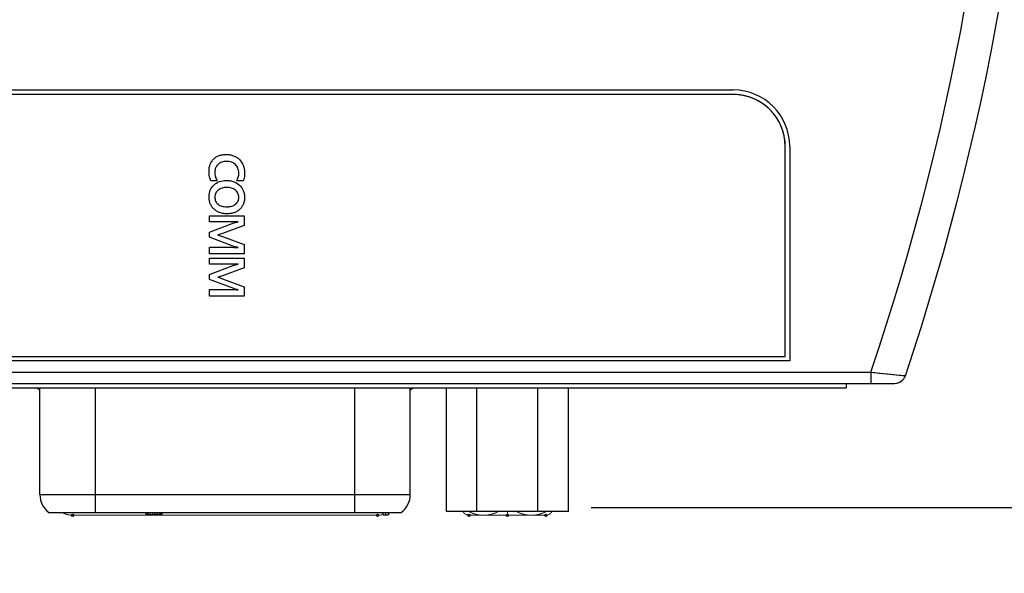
# Model space of a CAD drawing. Header units: millimetres. Extents: x -56 to 387, y -22 to 466.
# Tile 3 of 20: x 83 to 126, y 67 to 91. Entities that reach past the tile are written whole.
import ezdxf

# ---------------------------------------------------------------- set-up
doc = ezdxf.new("R2010")
doc.units = ezdxf.units.MM
doc.header["$LTSCALE"] = 65.395
doc.header["$PDMODE"] = 3
doc.header["$PDSIZE"] = 0.01
doc.layers.get('0').update_dxf_attribs({"linetype": 'CONTINUOUS'})
doc.layers.get('Defpoints').update_dxf_attribs({"linetype": 'CONTINUOUS'})
for name, color, linetype in [('BOTTOM_CASE-_AK-DR-10-SHAPE', 7, 'CONTINUOUS'), ('D_SUB_09P-SHAPE', 7, 'CONTINUOUS'), ('IO_COUPLER_MODULE-DIM', 7, 'CONTINUOUS'), ('PCB-LORA_P2P_GATEWAY_V002-SHAPE', 7, 'CONTINUOUS'), ('SHEET-LORA_USER_BOT-GATEW-SHAPE', 7, 'CONTINUOUS'), ('TOP_CASE-_AK-DR-10-SHAPE', 7, 'CONTINUOUS'), ('USER_GUIDE-BOT-GATWAY_-SHAPE', 7, 'CONTINUOUS')]:
    doc.layers.add(name, color=color, linetype=linetype)
doc.styles.get("Standard").update_dxf_attribs({"font": 'gothic.ttf'})
doc.dimstyles.new('DIMSTYLE_1', dxfattribs={"dimtxt": 3.5, "dimasz": 3.5, "dimexe": 1.5, "dimexo": 1, "dimgap": 0.875, "dimtad": 1, "dimdec": 5, "dimdsep": 46, "dimtxsty": 'STANDARD', "dimblk": '_FILLED', "dimblk1": '_FILLED', "dimblk2": '_FILLED', "dimcen": 0.09, "dimadec": 5, "dimazin": 2, "dimtp": 0.2, "dimtm": 0.2, "dimtfac": 1, "dimtdec": 5, "dimtofl": 0, "dimtmove": 0, "dimatfit": 3, "dimldrblk": '_FILLED', "dimfxl": 1, "dimtolj": 1, "dimarcsym": 0})

# ---------------------------------------------------------------- blocks, each defined once
blk = doc.blocks.new('_FILLED')
at = {"color": 0, "linetype": 'ByBlock'}
blk.add_solid([(0, 0), (-1, 0.214), (-1, -0.214)], dxfattribs=at)
blk = doc.blocks.new('*D142')
at = {"layer": 'Defpoints', "color": 0, "linetype": 'Continuous'}
for p in [(127.672, 139.025), (55.672, 137.026), (127.672, 49.566)]:
    blk.add_point(p, dxfattribs=at)
at = {"layer": 'IO_COUPLER_MODULE-DIM', "color": 0, "linetype": 'Continuous', "lineweight": -2}
for p, q in [((127.672, 138.025), (127.672, 48.066)), ((55.672, 136.026), (55.672, 48.066)), ((59.172, 49.566), (124.172, 49.566))]:
    blk.add_line(p, q, dxfattribs=at)
at = {"layer": 'IO_COUPLER_MODULE-DIM', "color": 0, "linetype": 'Continuous', "lineweight": -2, "xscale": 3.5, "yscale": 3.5, "zscale": 3.5, "rotation": 180}
blk.add_blockref('_FILLED', (55.672, 49.566), dxfattribs=at)
at = {"layer": 'IO_COUPLER_MODULE-DIM', "color": 0, "linetype": 'Continuous', "lineweight": -2, "xscale": 3.5, "yscale": 3.5, "zscale": 3.5}
blk.add_blockref('_FILLED', (127.672, 49.566), dxfattribs=at)
at = {"layer": 'IO_COUPLER_MODULE-DIM', "color": 0, "linetype": 'Continuous', "insert": (90.739, 56.441), "char_height": 4.5, "attachment_point": 2, "line_spacing_factor": 0.9}
blk.add_mtext('\\A1;72', dxfattribs=at)
blk = doc.blocks.new('*D143')
at = {"layer": 'Defpoints', "color": 0, "linetype": 'Continuous'}
for p in [(119.172, 177.776), (106.875, 69.776), (147.54, 69.776)]:
    blk.add_point(p, dxfattribs=at)
at = {"layer": 'IO_COUPLER_MODULE-DIM', "color": 0, "linetype": 'Continuous', "lineweight": -2}
for p, q in [((120.172, 177.776), (149.04, 177.776)), ((147.54, 174.276), (147.54, 73.276)), ((107.875, 69.776), (149.04, 69.776))]:
    blk.add_line(p, q, dxfattribs=at)
at = {"layer": 'IO_COUPLER_MODULE-DIM', "color": 0, "linetype": 'Continuous', "lineweight": -2, "xscale": 3.5, "yscale": 3.5, "zscale": 3.5}
for p, rotation in [((147.54, 177.776), 90), ((147.54, 69.776), 270)]:
    blk.add_blockref('_FILLED', p, dxfattribs=dict(at, rotation=rotation))
at = {"layer": 'IO_COUPLER_MODULE-DIM', "color": 0, "linetype": 'Continuous', "insert": (140.665, 126.487), "char_height": 4.5, "attachment_point": 2, "rotation": 90, "line_spacing_factor": 0.9}
blk.add_mtext('\\A1;108', dxfattribs=at)
blk = doc.blocks.new('*D155')
at = {"layer": 'Defpoints', "color": 0, "linetype": 'Continuous'}
for p in [(110.172, 374.776), (121.198, 69.776), (161.863, 69.776)]:
    blk.add_point(p, dxfattribs=at)
at = {"layer": 'IO_COUPLER_MODULE-DIM', "color": 0, "linetype": 'Continuous', "lineweight": -2}
for p, q in [((111.172, 374.776), (163.363, 374.776)), ((161.863, 371.276), (161.863, 73.276)), ((122.198, 69.776), (163.363, 69.776))]:
    blk.add_line(p, q, dxfattribs=at)
at = {"layer": 'IO_COUPLER_MODULE-DIM', "color": 0, "linetype": 'Continuous', "lineweight": -2, "xscale": 3.5, "yscale": 3.5, "zscale": 3.5}
for p, rotation in [((161.863, 374.776), 90), ((161.863, 69.776), 270)]:
    blk.add_blockref('_FILLED', p, dxfattribs=dict(at, rotation=rotation))
at = {"layer": 'IO_COUPLER_MODULE-DIM', "color": 0, "linetype": 'Continuous', "insert": (154.988, 222.276), "char_height": 4.5, "attachment_point": 2, "rotation": 90, "line_spacing_factor": 0.9}
blk.add_mtext('\\A1;305', dxfattribs=at)

msp = doc.modelspace()

# ---------------------------------------------------------------- linework, layer by layer
at = {"layer": 'BOTTOM_CASE-_AK-DR-10-SHAPE', "color": 7, "linetype": 'Continuous'}
msp.add_line((120.260103, 75.27561), (121.315788, 75.27561), dxfattribs=at)
for start, end in [(319.6724924, 327.4797015), (280.6973852, 291.7217835)]:
    msp.add_arc((121.315788, 75.77561), 0.5, start, end, dxfattribs=at)
at = {"layer": 'D_SUB_09P-SHAPE', "color": 7, "linetype": 'Continuous'}
for p, q in [((83.471908, 70.35569), (83.471908, 75.07561)), ((85.921908, 75.07561), (85.921908, 69.55569)), ((97.421908, 69.55569), (97.421908, 75.07561)), ((99.871908, 70.35569), (99.871908, 75.07561)), ((101.459135, 75.07561), (101.459135, 69.60569)), ((102.813022, 69.60569), (102.813022, 75.07561)), ((105.520795, 69.60569), (105.520795, 75.07561)), ((106.874681, 69.60569), (106.874681, 75.07561)), ((83.471908, 70.35569), (99.871908, 70.35569)), ((83.871908, 69.55569), (99.471908, 69.55569)), ((88.171908, 69.45569), (88.171908, 69.55569)), ((88.884408, 69.45569), (88.171908, 69.45569)), ((88.211492, 69.45569), (88.211492, 69.55569)), ((88.270867, 69.45569), (88.270867, 69.55569)), ((88.369825, 69.45569), (88.369825, 69.55569)), ((88.468783, 69.45569), (88.468783, 69.55569)), ((88.567742, 69.45569), (88.567742, 69.55569)), ((88.6667, 69.45569), (88.6667, 69.55569)), ((88.765658, 69.45569), (88.765658, 69.55569)), ((88.825033, 69.45569), (88.825033, 69.55569)), ((88.864617, 69.45569), (88.864617, 69.55569)), ((88.884408, 69.45569), (88.884408, 69.55569)), ((98.671908, 69.45569), (98.671908, 69.55569)), ((98.671908, 69.45569), (98.909408, 69.45569)), ((98.790658, 69.45569), (98.790658, 69.55569)), ((98.909408, 69.55569), (98.909408, 69.45569)), ((106.874681, 69.60569), (101.459135, 69.60569))]:
    msp.add_line(p, q, dxfattribs=at)
for centre, start, end in [((84.471908, 70.35569), 180, 233.1301024), ((98.871908, 70.35569), 306.8698976, 0)]:
    msp.add_arc(centre, 1, start, end, dxfattribs=at)
at = {"layer": 'PCB-LORA_P2P_GATEWAY_V002-SHAPE', "color": 7, "linetype": 'Continuous', "const_width": 0.042}
for points in [[(83.471972, 74.9832, 0.050482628), (83.293056, 75.075709)], [(100.050765, 75.075709, 0.050484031), (99.871844, 74.983197)], [(84.45072, 69.555612, 0.124329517), (84.925557, 69.435686)], [(98.418264, 69.435686, 0.064207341), (98.671939, 69.468396)], [(102.201547, 69.605672, 0.288246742), (102.47191, 69.435686)], [(102.450547, 69.605526, 0.255987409), (103.776766, 69.605683)], [(104.567056, 69.605683, 0.255987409), (105.893274, 69.605526)], [(105.87191, 69.435686, 0.288246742), (106.142274, 69.605672)]]:
    msp.add_lwpolyline(points, format="xyb", dxfattribs=at)
for points in [[(84.925557, 69.435686), (98.418264, 69.435686)], [(102.47191, 69.435686), (105.87191, 69.435686)], [(104.17191, 69.435686), (104.17191, 69.60569)]]:
    msp.add_lwpolyline(points, dxfattribs=at)
at = {"layer": 'PCB-LORA_P2P_GATEWAY_V002-SHAPE', "color": 7, "linetype": 'Continuous'}
for centre in [(84.925557, 69.435686), (98.418264, 69.435686), (102.47191, 69.435686), (104.17191, 69.435686), (105.87191, 69.435686)]:
    msp.add_circle(centre, 0.05, dxfattribs=at)
at = {"layer": 'SHEET-LORA_USER_BOT-GATEW-SHAPE', "color": 7, "linetype": 'Continuous'}
for p, q in [((114.171908, 88.07561), (69.171908, 88.07561)), ((116.471908, 76.47561), (116.471908, 85.77561)), ((91.317256, 84.249244), (91.045124, 84.249244)), ((92.475496, 84.249244), (92.188194, 84.249244)), ((90.988609, 82.694482), (92.509972, 82.694482)), ((90.988609, 82.426794), (90.988609, 82.694482)), ((91.881595, 82.426794), (90.988609, 82.426794)), ((92.509972, 82.694482), (92.509972, 82.270725)), ((90.988609, 81.975168), (92.051775, 82.383403)), ((90.988609, 81.750872), (90.988609, 81.975168)), ((92.509972, 82.270725), (91.561872, 81.915196)), ((92.061406, 81.347788), (90.988609, 81.750872)), ((91.563954, 81.784986), (92.509972, 81.426352)), ((90.988609, 81.306443), (91.931196, 81.306443)), ((90.988609, 81.015013), (90.988609, 81.306443)), ((92.509972, 81.426352), (92.509972, 81.015013)), ((92.509972, 81.015013), (90.988609, 81.015013)), ((90.988609, 80.822784), (92.509972, 80.822784)), ((90.988609, 80.555096), (90.988609, 80.822784)), ((92.509972, 80.822784), (92.509972, 80.399028)), ((91.881595, 80.555096), (90.988609, 80.555096)), ((90.988609, 80.103435), (92.051775, 80.51167)), ((92.509972, 80.399028), (91.561872, 80.043498)), ((90.988609, 79.879139), (90.988609, 80.103435)), ((92.061406, 79.47609), (90.988609, 79.879139)), ((91.563954, 79.913253), (92.509972, 79.554619)), ((90.988609, 79.434745), (91.931196, 79.434745)), ((90.988609, 79.14328), (90.988609, 79.434745)), ((92.509972, 79.554619), (92.509972, 79.14328)), ((92.509972, 79.14328), (90.988609, 79.14328)), ((66.871908, 76.47561), (116.471908, 76.47561))]:
    msp.add_line(p, q, dxfattribs=at)
for centre, radius, start, end in [((114.170108, 85.888996), 2.186583, 82.4244938, 89.9529603), ((114.171908, 85.77561), 2.3, 0, 90), ((114.160709, 85.805654), 2.270437, 81.4186868, 82.4666389), ((114.152445, 85.754933), 2.321823, 76.1300021, 81.4038109), ((114.140354, 85.704231), 2.373946, 72.8522693, 76.1400337), ((114.133661, 85.682349), 2.396828, 69.5448828, 72.8536031), ((114.131441, 85.67621), 2.403356, 65.5570985, 69.5464477), ((114.136942, 85.688161), 2.390199, 62.0289272, 65.5586112), ((114.14956, 85.711893), 2.363322, 58.9465806, 62.0292388), ((114.177046, 85.756679), 2.310776, 53.450099, 58.9576105), ((114.205395, 85.795951), 2.262344, 52.488258, 53.4345578), ((114.249174, 85.850792), 2.192186, 45.0480659, 52.5230964), ((114.247242, 85.852928), 2.192041, 37.4745654, 44.9728719), ((114.192305, 85.809067), 2.262326, 36.571312, 37.5096332), ((114.153019, 85.780706), 2.310776, 31.0367238, 36.5556968), ((114.108296, 85.753258), 2.363247, 27.989291, 31.0478645), ((114.084551, 85.740628), 2.390143, 24.4298524, 27.9895031), ((114.072591, 85.735124), 2.403308, 20.4722235, 24.4314197), ((114.078765, 85.737357), 2.396743, 17.1260976, 20.4738254), ((114.100664, 85.744052), 2.373844, 13.876721, 17.1273106), ((114.151365, 85.756149), 2.321721, 8.5818013, 13.8869989), ((114.202146, 85.764417), 2.270275, 7.5436391, 8.5666975), ((114.285351, 85.773808), 2.186558, 0.0471682, 7.5859297)]:
    msp.add_arc(centre, radius, start, end, dxfattribs=at)
for points, knots in [([(90.961727, 84.67921), (90.961727, 84.781909), (90.988821, 84.982203), (91.127588, 85.19297), (91.276904, 85.310666), (91.40872, 85.374619), (91.557503, 85.411915), (91.719847, 85.423229), (91.885684, 85.410896), (92.044245, 85.368909), (92.186417, 85.29739), (92.3488, 85.167186), (92.501939, 84.94254), (92.534763, 84.727508), (92.534763, 84.619273)], [0, 0, 0, 0, 0.124838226, 0.238814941, 0.296444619, 0.354485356, 0.415514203, 0.481752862, 0.551543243, 0.616763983, 0.67985259, 0.743497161, 0.868431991, 1, 1, 1, 1]), ([(92.188194, 84.249244), (92.218067, 84.300762), (92.264584, 84.415659), (92.287197, 84.608056), (92.257834, 84.809754), (92.136647, 84.981652), (91.987758, 85.070436), (91.849961, 85.104038), (91.738347, 85.111721), (91.627759, 85.104313), (91.494512, 85.072627), (91.363519, 84.995863), (91.293382, 84.903803), (91.270767, 84.860529)], [0, 0, 0, 0, 0.101964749, 0.208923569, 0.329375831, 0.441800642, 0.556955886, 0.617790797, 0.683456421, 0.747769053, 0.806849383, 0.916912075, 1, 1, 1, 1]), ([(91.045124, 84.249244), (91.030653, 84.277829), (90.975497, 84.414533), (90.961727, 84.56445), (90.961727, 84.67921)], [0, 0, 0, 0, 0.218252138, 1, 1, 1, 1]), ([(91.270767, 84.860529), (91.264306, 84.848165), (91.23018, 84.774222), (91.209201, 84.624621), (91.233537, 84.426894), (91.284548, 84.304438), (91.317256, 84.249244)], [0, 0, 0, 0, 0.065548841, 0.382740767, 0.696686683, 1, 1, 1, 1]), ([(92.534763, 84.619273), (92.534763, 84.583894), (92.530697, 84.458858), (92.508602, 84.332839), (92.475496, 84.249244)], [0, 0, 0, 0, 0.282376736, 1, 1, 1, 1]), ([(91.762391, 82.789908), (91.705391, 82.78982), (91.595657, 82.797422), (91.439561, 82.835394), (91.300307, 82.900154), (91.180443, 82.990022), (91.082249, 83.100597), (91.011383, 83.230591), (90.969854, 83.377213), (90.957555, 83.53267), (90.969714, 83.686988), (91.022773, 83.876329), (91.165129, 84.078759), (91.423271, 84.236575), (91.625496, 84.264342), (91.729301, 84.264766)], [0, 0, 0, 0, 0.070752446, 0.136209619, 0.198559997, 0.260311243, 0.321156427, 0.380980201, 0.442746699, 0.509158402, 0.573845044, 0.634219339, 0.751853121, 0.87153784, 1, 1, 1, 1]), ([(91.729301, 84.264766), (91.786614, 84.265001), (91.89666, 84.25725), (92.101772, 84.207171), (92.324233, 84.076481), (92.471808, 83.866216), (92.526489, 83.669818), (92.538965, 83.513027), (92.526825, 83.358605), (92.486021, 83.216777), (92.41668, 83.090972), (92.320812, 82.984032), (92.204567, 82.897069), (92.070539, 82.834214), (91.921253, 82.797201), (91.816581, 82.789992), (91.762391, 82.789908)], [0, 0, 0, 0, 0.070637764, 0.13627058, 0.260089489, 0.380969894, 0.443462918, 0.510779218, 0.574705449, 0.634253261, 0.692062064, 0.750991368, 0.810711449, 0.870606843, 0.933011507, 1, 1, 1, 1]), ([(91.745855, 83.95471), (91.708872, 83.954756), (91.637824, 83.950632), (91.505952, 83.923159), (91.362937, 83.853793), (91.260571, 83.735416), (91.223494, 83.621596), (91.215299, 83.528905), (91.223224, 83.435731), (91.257552, 83.320587), (91.354612, 83.199157), (91.497372, 83.130542), (91.630304, 83.103969), (91.713253, 83.099486), (91.761436, 83.100071), (91.771289, 83.100333)], [0, 0, 0, 0, 0.07133529, 0.137442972, 0.259707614, 0.372247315, 0.428559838, 0.488874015, 0.551156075, 0.60847265, 0.71933756, 0.839735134, 0.906901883, 0.980951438, 1, 1, 1, 1]), ([(91.771289, 83.100333), (91.800849, 83.101121), (91.865913, 83.105694), (91.991985, 83.129427), (92.13753, 83.194442), (92.237651, 83.313468), (92.273193, 83.426892), (92.281286, 83.520055), (92.272899, 83.613946), (92.23537, 83.73067), (92.13164, 83.851606), (91.953367, 83.939014), (91.817163, 83.954622), (91.745855, 83.95471)], [0, 0, 0, 0, 0.058817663, 0.129682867, 0.255005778, 0.36833149, 0.426403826, 0.489458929, 0.553427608, 0.612962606, 0.731102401, 0.858431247, 1, 1, 1, 1]), ([(92.051775, 82.383403), (92.060862, 82.386812), (92.12536, 82.405811), (92.191217, 82.419232), (92.247461, 82.430922)], [0, 0, 0, 0, 0.144524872, 1, 1, 1, 1]), ([(91.931196, 81.306443), (91.950704, 81.306443), (92.056211, 81.304713), (92.161604, 81.299053), (92.247461, 81.29406)], [0, 0, 0, 0, 0.184894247, 1, 1, 1, 1]), ([(92.247461, 81.300269), (92.227263, 81.304274), (92.164682, 81.317514), (92.101904, 81.332053), (92.061406, 81.347788)], [0, 0, 0, 0, 0.321540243, 1, 1, 1, 1]), ([(92.051775, 80.51167), (92.060862, 80.515078), (92.125362, 80.534079), (92.191218, 80.547516), (92.247461, 80.559224)], [0, 0, 0, 0, 0.144519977, 1, 1, 1, 1]), ([(91.931196, 79.434745), (91.950704, 79.434745), (92.056212, 79.433015), (92.161604, 79.427341), (92.247461, 79.422327)], [0, 0, 0, 0, 0.184893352, 1, 1, 1, 1]), ([(92.247461, 79.428536), (92.227263, 79.432541), (92.164679, 79.445786), (92.101906, 79.460355), (92.061406, 79.47609)], [0, 0, 0, 0, 0.321530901, 1, 1, 1, 1])]:
    msp.add_open_spline(points, degree=3, knots=knots, dxfattribs=at)
for points in [[(92.247461, 82.438189), (92.125724, 82.429969), (92.003609, 82.426794), (91.881595, 82.426794)], [(91.561872, 81.915196), (91.494216, 81.889677), (91.424506, 81.867664), (91.353099, 81.856282)], [(91.353099, 81.84905), (91.424321, 81.831066), (91.494441, 81.808734), (91.563954, 81.784986)], [(92.247461, 80.566456), (92.125724, 80.558236), (92.003609, 80.555096), (91.881595, 80.555096)], [(91.561872, 80.043498), (91.494216, 80.017979), (91.424513, 79.995926), (91.353099, 79.984584)], [(91.353099, 79.977352), (91.424314, 79.959328), (91.494447, 79.93703), (91.563954, 79.913253)]]:
    msp.add_open_spline(points, degree=3, dxfattribs=at)
at = {"layer": 'TOP_CASE-_AK-DR-10-SHAPE', "color": 7, "linetype": 'Continuous'}
for p, q in [((69.171908, 88.27561), (114.171908, 88.27561)), ((116.671908, 85.77561), (116.671908, 76.27561)), ((116.671908, 76.27561), (66.671908, 76.27561)), ((63.083714, 75.77561), (120.260103, 75.77561)), ((120.260102, 75.775607), (121.789656, 75.616083)), ((120.260103, 75.77561), (120.260103, 75.27561)), ((62.028029, 75.27561), (121.315788, 75.27561))]:
    msp.add_line(p, q, dxfattribs=at)
for points in [[(120.260102, 75.775607), (120.451053, 75.755807), (120.635728, 75.736175), (120.811228, 75.717796), (120.977, 75.70048), (121.133484, 75.684084), (121.275124, 75.669429), (121.398622, 75.656519), (121.587496, 75.637094)], [(121.587496, 75.637094), (121.655923, 75.629918), (121.710271, 75.624455), (121.751682, 75.620006), (121.779467, 75.616769), (121.789656, 75.616083)]]:
    msp.add_lwpolyline(points, dxfattribs=at)
for centre, radius, start, end in [((15.121908, 111.52561), 112.55, 341.39427591, 0), ((15.121908, 111.52561), 111.05, 341.22049459, 359.69454584), ((114.171908, 85.77561), 2.5, 0, 90), ((121.315788, 75.77561), 0.5, 270, 341.3942759)]:
    msp.add_arc(centre, radius, start, end, dxfattribs=at)
at = {"layer": 'USER_GUIDE-BOT-GATWAY_-SHAPE', "color": 7, "linetype": 'Continuous'}
for p in [(64.171908, 75.07561), (119.171908, 75.27561)]:
    msp.add_line(p, (119.171908, 75.07561), dxfattribs=at)

# ---------------------------------------------------------------- dimensions: what is measured, and where the dimension line sits
at = {"layer": 'IO_COUPLER_MODULE-DIM', "color": 5, "linetype": 'Continuous'}
for base, p1, p2, picture, middle in [((161.863334, 69.77561), (110.171914, 374.77561), (121.197725, 69.77561), '*D155', (161.863334, 222.27561)), ((147.54029, 69.77561), (119.171908, 177.77561), (106.874681, 69.77561), '*D143', (147.54029, 126.486718))]:
    dim = msp.add_linear_dim(base=base, p1=p1, p2=p2, angle=270, dimstyle='DIMSTYLE_1', override={"dimtxt": 4.5}, dxfattribs=at)
    dim.commit()
    dim.dimension.update_dxf_attribs({"geometry": picture, "text_midpoint": middle, "dimtype": 160})
dim = msp.add_linear_dim(base=(127.671907, 49.566423), p1=(55.671908, 137.02561), p2=(127.671907, 139.024676), dimstyle='DIMSTYLE_1', override={"dimtxt": 4.5}, dxfattribs=at)
dim.commit()
dim.dimension.update_dxf_attribs({"geometry": '*D142', "text_midpoint": (90.739456, 49.566423), "dimtype": 160})

doc.saveas('drawing.dxf')
